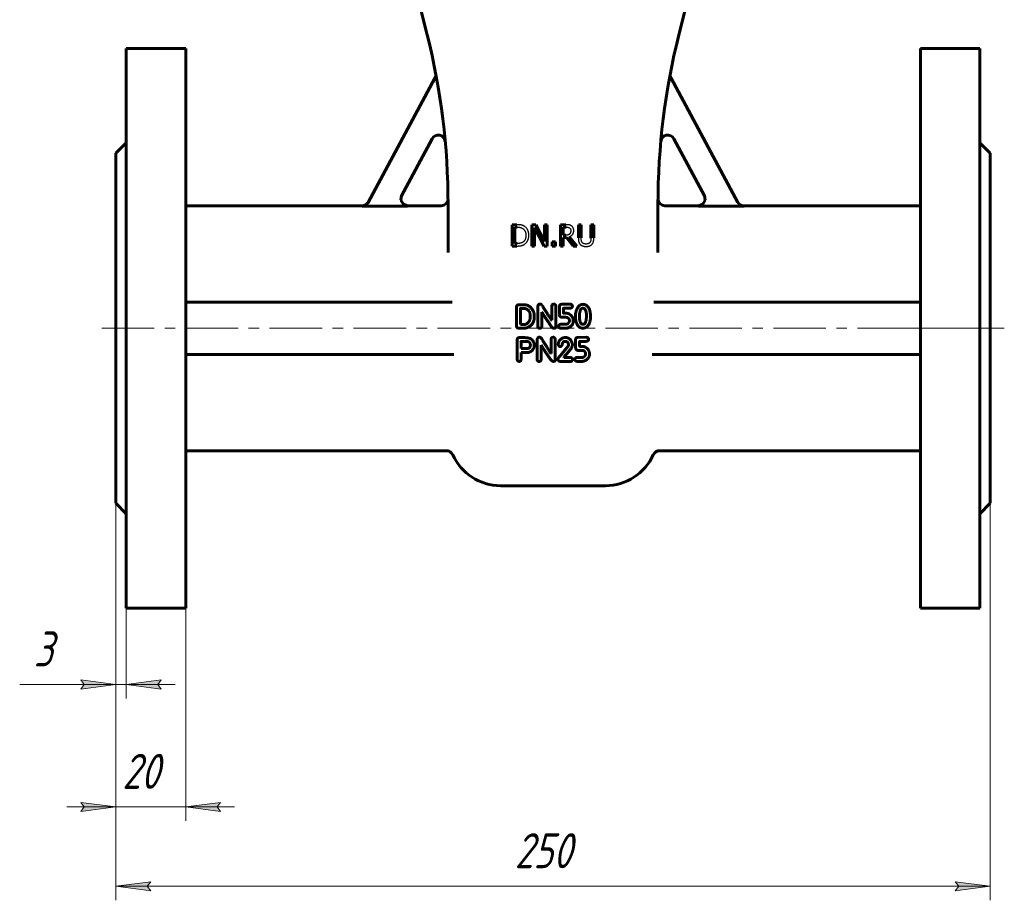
# Model space of a CAD drawing. Header units: millimetres. Extents: x 0 to 594, y 0 to 420.
# Tile 2 of 7: x 109 to 250, y 82 to 207. Entities that reach past the tile are written whole.
import ezdxf

# ---------------------------------------------------------------- set-up
doc = ezdxf.new("R2010")
doc.units = ezdxf.units.MM
for name, pattern in [('K5LT-1', [0]), ('K5LT_AXLED', [12, 7.5, -1.5, 1.5, -1.5]), ('K5LT_BASIC', [0]), ('K5LT_THIN', [0])]:
    doc.linetypes.add(name, pattern=pattern)
doc.layers.add('Системный слой', color=7, linetype='Continuous')
doc.layers.add('Системный слой (1)', color=7, linetype='Continuous', true_color=0x6c6c6c)
doc.styles.add('KDIMTEXTSTYLE', font='txt', dxfattribs={"width": 0.96, "oblique": 15, "height": 5})
doc.styles.add('KTEXTSTYLE', font='txt', dxfattribs={"width": 0.96, "height": 5})
doc.dimstyles.new('KDIMSTYLE (0.50)', dxfattribs={"dimtxt": 5, "dimasz": 1, "dimexe": 2, "dimexo": 0, "dimgap": 1, "dimtad": 1, "dimlfac": 2, "dimtxsty": 'KDIMTEXTSTYLE', "dimsah": 1, "dimcen": 0, "dimdle": 1, "dimadec": 0, "dimazin": 0, "dimtfac": 0.667, "dimtmove": 0, "dimatfit": 3, "dimfxl": 1, "dimtvp": 1, "dimtolj": 1, "dimtzin": 0, "dimarcsym": 0})

# ---------------------------------------------------------------- blocks, each defined once
blk = doc.blocks.new('U1')
at = {"layer": 'Системный слой (1)', "color": 143, "linetype": 'K5LT_BASIC', "lineweight": 60, "true_color": 0x33acca}
for p, q in [((211.59, 181.2), (211.49, 181.36)), ((211.72, 181.08), (211.59, 181.2)), ((211.78, 181.02), (211.72, 181.08)), ((211.82, 181), (211.78, 181.02)), ((211.84, 180.99), (211.82, 181)), ((211.85, 180.98), (211.84, 180.99)), ((212.01, 180.9), (211.85, 180.98)), ((212.37, 180.83), (212.01, 180.9))]:
    blk.add_line(p, q, dxfattribs=at)
blk = doc.blocks.new('U2')
at = {"layer": 'Системный слой (1)', "color": 143, "linetype": 'K5LT_BASIC', "lineweight": 60, "true_color": 0x33acca}
for p, q in [((157.82, 180.83), (132.59, 180.83)), ((169.09, 180.83), (164.33, 180.83))]:
    blk.add_line(p, q, dxfattribs=at)
blk = doc.blocks.new('U4')
at = {"layer": 'Системный слой (1)', "color": 143, "linetype": 'K5LT_BASIC', "lineweight": 60, "true_color": 0x33acca}
for p, q in [((206.83, 181.64), (206.49, 181.06)), ((206.73, 182.31), (206.83, 181.64)), ((206.49, 181.06), (205.85, 180.83))]:
    blk.add_line(p, q, dxfattribs=at)
blk = doc.blocks.new('U7')
at = {"layer": 'Системный слой (1)', "color": 143, "linetype": 'K5LT_BASIC', "lineweight": 60, "true_color": 0x33acca}
for p, q in [((163.45, 182.31), (163.35, 181.64)), ((163.35, 181.64), (163.7, 181.06)), ((163.7, 181.06), (164.33, 180.83))]:
    blk.add_line(p, q, dxfattribs=at)
blk = doc.blocks.new('U10')
at = {"layer": 'Системный слой (1)', "color": 143, "linetype": 'K5LT_BASIC', "lineweight": 60, "true_color": 0x33acca}
for p, q in [((205.85, 180.83), (201.09, 180.83)), ((237.59, 180.83), (212.37, 180.83))]:
    blk.add_line(p, q, dxfattribs=at)
blk = doc.blocks.new('D0')
at = {"layer": 'Системный слой (1)'}
for points in [[(127.09, 83.58), (127.59, 84.24), (122.59, 83.58), (127.59, 82.92)], [(242.59, 82.92), (247.59, 83.58), (242.59, 84.24), (243.09, 83.58)]]:
    blk.add_hatch(color=7, dxfattribs=at).paths.add_polyline_path(points)
at = {"layer": 'Системный слой (1)', "color": 7, "linetype": 'K5LT_THIN', "lineweight": 18, "true_color": 0xffffff}
for p, q in [((122.59, 139.33), (122.59, 81.58)), ((247.59, 139.33), (247.59, 81.58)), ((122.59, 83.58), (127.59, 84.24)), ((127.59, 82.92), (122.59, 83.58)), ((122.59, 83.58), (247.59, 83.58)), ((127.59, 84.24), (127.09, 83.58)), ((127.09, 83.58), (127.59, 82.92)), ((243.09, 83.58), (242.59, 84.24)), ((242.59, 84.24), (247.59, 83.58)), ((247.59, 83.58), (242.59, 82.92)), ((242.59, 82.92), (243.09, 83.58))]:
    blk.add_line(p, q, dxfattribs=at)
blk.add_wipeout([(179.62, 84.58), (179.62, 91.96), (190.13, 91.96), (190.13, 84.58)]).dxf.layer = 'Системный слой (1)'
at = {"layer": 'Системный слой (1)', "color": 7, "insert": (179.62, 91.17), "char_height": 5, "attachment_point": 1, "style": 'KTEXTSTYLE'}
blk.add_mtext('\\fArial|b0|c204|p34;\\H5.0;\\W1.000;\\Q15;\\fGOST Type AU|b0|i0|c204|p34;\\Q15;\\W0.960;250', dxfattribs=at)
blk = doc.blocks.new('KDIMARROW_01')
at = {"layer": 'Системный слой'}
blk.add_hatch(color=0, dxfattribs=at).paths.add_polyline_path([(0, 0), (-5, 0.66), (-4.5, 0), (-5, -0.66)])
at = {"layer": 'Системный слой', "color": 0, "linetype": 'K5LT_THIN', "lineweight": 18}
for p, q in [((-4.5, 0), (-5, 0.66)), ((-5, 0.66), (0, 0)), ((0, 0), (-5, -0.66)), ((-5, -0.66), (-4.5, 0))]:
    blk.add_line(p, q, dxfattribs=at)
at = {"layer": 'Системный слой (1)', "color": 0, "linetype": 'K5LT_THIN', "lineweight": 18}
blk.add_line((185.09, 163.33), (184.59, 163.33), dxfattribs=at)
blk = doc.blocks.new('D1')
at = {"layer": 'Системный слой (1)'}
for points in [[(122.59, 94.92), (117.59, 95.58), (118.09, 94.92), (117.59, 94.26)], [(137.09, 94.92), (137.59, 95.58), (132.59, 94.92), (137.59, 94.26)]]:
    blk.add_hatch(color=7, dxfattribs=at).paths.add_polyline_path(points)
at = {"layer": 'Системный слой (1)', "color": 7, "linetype": 'K5LT_THIN', "lineweight": 18, "true_color": 0xffffff}
for p, q in [((122.59, 138.33), (122.59, 92.92)), ((132.59, 123.33), (132.59, 92.92)), ((122.59, 94.92), (115.59, 94.92)), ((122.59, 94.92), (117.59, 95.58)), ((117.59, 95.58), (118.09, 94.92)), ((118.09, 94.92), (117.59, 94.26)), ((117.59, 94.26), (122.59, 94.92)), ((132.59, 94.92), (122.59, 94.92)), ((137.59, 95.58), (132.59, 94.92)), ((132.59, 94.92), (137.59, 94.26)), ((132.59, 94.92), (139.59, 94.92)), ((137.09, 94.92), (137.59, 95.58)), ((137.59, 94.26), (137.09, 94.92))]:
    blk.add_line(p, q, dxfattribs=at)
blk.add_wipeout([(123.51, 95.92), (123.51, 103.3), (131.35, 103.3), (131.35, 95.92)]).dxf.layer = 'Системный слой (1)'
at = {"layer": 'Системный слой (1)', "color": 7, "insert": (123.51, 102.51), "char_height": 5, "attachment_point": 1, "style": 'KTEXTSTYLE'}
blk.add_mtext('\\fArial|b0|c204|p34;\\H5.0;\\W1.000;\\Q15;\\fGOST Type AU|b0|i0|c204|p34;\\Q15;\\W0.960;20', dxfattribs=at)
blk = doc.blocks.new('KDIMARROW_02')
at = {"layer": 'Системный слой'}
blk.add_hatch(color=0, dxfattribs=at).paths.add_polyline_path([(4.5, 0), (5, 0.66), (0, 0), (5, -0.66)])
at = {"layer": 'Системный слой', "color": 0, "linetype": 'K5LT_THIN', "lineweight": 18}
for p, q in [((5, 0.66), (0, 0)), ((0, 0), (5, -0.66)), ((0, 0), (7, 0)), ((4.5, 0), (5, 0.66)), ((5, -0.66), (4.5, 0))]:
    blk.add_line(p, q, dxfattribs=at)
at = {"layer": 'Системный слой (1)', "color": 0, "linetype": 'K5LT_THIN', "lineweight": 18}
blk.add_line((185.09, 163.33), (184.59, 163.33), dxfattribs=at)
blk = doc.blocks.new('D2')
at = {"layer": 'Системный слой (1)'}
for points in [[(122.59, 112.42), (117.59, 113.08), (118.09, 112.42), (117.59, 111.76)], [(128.59, 112.42), (129.09, 113.08), (124.09, 112.42), (129.09, 111.76)]]:
    blk.add_hatch(color=7, dxfattribs=at).paths.add_polyline_path(points)
at = {"layer": 'Системный слой (1)', "color": 7, "linetype": 'K5LT_THIN', "lineweight": 18, "true_color": 0xffffff}
for p, q in [((122.59, 138.33), (122.59, 110.42)), ((124.09, 123.33), (124.09, 110.42)), ((122.59, 112.42), (117.59, 113.08)), ((117.59, 113.08), (118.09, 112.42)), ((129.09, 113.08), (124.09, 112.42)), ((128.59, 112.42), (129.09, 113.08)), ((117.6, 112.42), (108.87, 112.42)), ((122.59, 112.42), (115.59, 112.42)), ((118.09, 112.42), (117.59, 111.76)), ((117.59, 111.76), (122.59, 112.42)), ((122.59, 112.42), (117.6, 112.42)), ((122.59, 112.42), (124.09, 112.42)), ((124.09, 112.42), (129.09, 111.76)), ((124.09, 112.42), (131.09, 112.42)), ((129.09, 111.76), (128.59, 112.42))]:
    blk.add_line(p, q, dxfattribs=at)
blk.add_wipeout([(110.87, 113.42), (110.87, 120.8), (115.41, 120.8), (115.41, 113.42)]).dxf.layer = 'Системный слой (1)'
at = {"layer": 'Системный слой (1)', "color": 7, "insert": (110.87, 120), "char_height": 5, "attachment_point": 1, "style": 'KTEXTSTYLE'}
blk.add_mtext('\\fArial|b0|c204|p34;\\H5.0;\\W1.000;\\Q15;\\fGOST Type AU|b0|i0|c204|p34;\\Q15;\\W0.960;3', dxfattribs=at)

msp = doc.modelspace()

# ---------------------------------------------------------------- linework, layer by layer
at = {"layer": 'Системный слой (1)', "color": 143, "linetype": 'K5LT_BASIC', "lineweight": 60, "true_color": 0x33acca}
for p, q in [((167.1068, 205.2779), (166.0301, 209.5849)), ((203.0783, 205.2779), (204.1551, 209.5849)), ((124.0926, 203.3349), (124.0926, 123.3349)), ((124.0926, 203.3349), (132.5926, 203.3349)), ((132.5926, 203.3349), (132.5926, 123.3349)), ((246.0926, 203.3349), (237.5926, 203.3349)), ((237.5926, 203.3349), (237.5926, 123.3349)), ((246.0926, 203.3349), (246.0926, 123.3349)), ((158.6771, 181.3196), (168.2212, 199.0964)), ((211.5081, 181.3196), (201.964, 199.0964)), ((167.8084, 190.4228), (163.4289, 182.2657)), ((202.3768, 190.4228), (206.7562, 182.2657)), ((122.5926, 188.3349), (124.0926, 189.8349)), ((247.5926, 188.3349), (246.0926, 189.8349)), ((122.5926, 188.3349), (122.5926, 138.3349)), ((247.5926, 188.3349), (247.5926, 138.3349)), ((157.7933, 180.7902), (164.3073, 180.7902)), ((170.0926, 174.1631), (170.0926, 181.0243)), ((200.0926, 174.1631), (200.0926, 181.0243)), ((212.3918, 180.7902), (205.8779, 180.7902)), ((179.2309, 178.1356), (179.2309, 175.0856)), ((179.9255, 178.1356), (179.2309, 178.1356)), ((179.6363, 177.7846), (179.9452, 177.7846)), ((179.6363, 175.4366), (179.6363, 177.7846)), ((182.0758, 178.1356), (182.0758, 175.0856)), ((182.6517, 178.1356), (182.0758, 178.1356)), ((182.454, 177.7154), (183.8035, 175.0856)), ((182.454, 175.0856), (182.454, 177.7154)), ((183.8801, 175.7208), (182.6517, 178.1356)), ((183.8801, 178.1356), (183.8801, 175.7208)), ((184.2582, 178.1356), (183.8801, 178.1356)), ((184.2582, 175.0856), (184.2582, 178.1356)), ((186.9326, 178.1356), (186.1466, 178.1356)), ((186.1466, 178.1356), (186.1466, 175.0856)), ((186.5519, 177.7846), (186.9548, 177.7846)), ((186.5519, 176.6378), (186.5519, 177.7846)), ((188.7121, 178.1356), (188.7121, 176.2324)), ((189.1175, 178.1356), (188.7121, 178.1356)), ((189.1175, 176.2324), (189.1175, 178.1356)), ((190.514, 178.1356), (190.514, 176.2225)), ((190.9193, 178.1356), (190.514, 178.1356)), ((190.9193, 176.2324), (190.9193, 178.1356)), ((186.9078, 176.6378), (186.5519, 176.6378)), ((186.5519, 176.2992), (187.0166, 176.2992)), ((186.5519, 175.0856), (186.5519, 176.2992)), ((187.0166, 176.2992), (187.9805, 175.0856)), ((188.507, 175.0856), (187.4219, 176.4129)), ((179.2309, 175.0856), (179.9329, 175.0856)), ((179.9452, 175.4366), (179.6363, 175.4366)), ((182.0758, 175.0856), (182.454, 175.0856)), ((183.8035, 175.0856), (184.2582, 175.0856)), ((184.9552, 175.6689), (184.9552, 175.0856)), ((185.4446, 175.6689), (184.9552, 175.6689)), ((184.9552, 175.0856), (185.4446, 175.0856)), ((185.4446, 175.0856), (185.4446, 175.6689)), ((186.1466, 175.0856), (186.5519, 175.0856)), ((187.9805, 175.0856), (188.507, 175.0856)), ((170.6779, 167.0849), (132.5926, 167.0849)), ((179.8727, 166.375), (179.8727, 163.6145)), ((180.2169, 166.6929), (180.1332, 166.6881)), ((181.0128, 166.6929), (180.2169, 166.6929)), ((180.4296, 166.136), (180.4224, 163.8798)), ((180.9745, 166.1623), (180.4559, 166.1623)), ((182.9191, 166.4635), (182.9191, 163.5739)), ((184.91, 166.4491), (184.91, 164.4845)), ((185.4812, 163.495), (185.4812, 166.4635)), ((186.0037, 166.4252), (186.0037, 165.3521)), ((187.5334, 166.7742), (186.3264, 166.7598)), ((186.5678, 165.5816), (186.5678, 166.1719)), ((186.5941, 166.1982), (187.5071, 166.1982)), ((237.5926, 167.0849), (199.5072, 167.0849)), ((181.8373, 164.9673), (181.8373, 165.1274)), ((183.476, 165.6389), (183.5023, 165.6389)), ((183.476, 163.5739), (183.476, 165.6389)), ((187.0243, 165.474), (186.661, 165.474)), ((188.8751, 165.2565), (188.8632, 164.9864)), ((190.4501, 165.051), (190.4501, 165.0629)), ((180.1763, 163.3349), (180.9076, 163.3349)), ((180.4224, 163.8798), (180.4487, 163.8655)), ((180.4487, 163.8655), (180.9745, 163.8655)), ((184.91, 164.4845), (184.8837, 164.4845)), ((185.1777, 163.3397), (185.2685, 163.3397)), ((186.943, 163.9037), (186.1925, 163.9037)), ((186.2332, 163.3349), (186.9693, 163.3349)), ((187.4258, 164.4941), (187.4258, 164.3076)), ((187.9898, 164.3602), (187.9898, 164.4821)), ((189.3268, 163.9013), (189.4439, 163.9013)), ((180.9668, 161.9921), (180.2497, 161.9921)), ((189.8485, 162.0375), (188.6415, 162.0231)), ((179.9462, 161.6813), (179.9582, 159.0929)), ((180.5294, 160.4457), (180.5557, 160.4194)), ((181.4973, 161.4424), (180.5413, 161.4424)), ((182.8265, 161.7268), (182.8265, 158.8372)), ((183.3834, 160.9022), (183.4097, 160.9022)), ((183.3834, 158.8372), (183.3834, 160.9022)), ((184.8174, 161.7124), (184.8174, 159.7478)), ((185.3886, 158.7583), (185.3886, 161.7268)), ((187.2185, 160.7182), (186.3461, 159.6737)), ((186.848, 161.4591), (186.9412, 161.4591)), ((187.2997, 160.9572), (187.2997, 160.9285)), ((187.8662, 160.9954), (187.8399, 161.2081)), ((188.3188, 161.6885), (188.3188, 160.6154)), ((188.8829, 160.8448), (188.8829, 161.4352)), ((188.9092, 161.4615), (189.8222, 161.4615)), ((189.3394, 160.7373), (188.9761, 160.7373)), ((170.9115, 159.5849), (132.5926, 159.5849)), ((180.5294, 159.8745), (181.6431, 159.8745)), ((180.5294, 158.9209), (180.5294, 159.8745)), ((180.5557, 160.4194), (181.2846, 160.4194)), ((184.8174, 159.7478), (184.7911, 159.7478)), ((186.652, 159.1838), (187.2854, 159.9653)), ((186.652, 159.1527), (186.652, 159.1838)), ((187.5507, 159.1527), (186.652, 159.1527)), ((189.2581, 159.167), (188.5076, 159.167)), ((189.7409, 159.7574), (189.7409, 159.5709)), ((190.3049, 159.6235), (190.3049, 159.7454)), ((237.5926, 159.5849), (199.2737, 159.5849)), ((185.0851, 158.603), (185.1759, 158.603)), ((185.7916, 158.9209), (185.7916, 158.8946)), ((186.174, 158.5839), (187.5507, 158.5839)), ((187.8925, 158.8276), (187.8925, 158.8683)), ((188.5483, 158.5982), (189.2844, 158.5982)), ((169.8466, 145.8349), (132.5926, 145.8349)), ((237.5926, 145.8349), (200.3386, 145.8349)), ((177.5926, 140.8349), (192.5926, 140.8349)), ((122.5926, 138.3349), (124.0926, 136.8349)), ((247.5926, 138.3349), (246.0926, 136.8349)), ((124.0926, 123.3349), (132.5926, 123.3349)), ((246.0926, 123.3349), (237.5926, 123.3349))]:
    msp.add_line(p, q, dxfattribs=at)
at = {"layer": 'Системный слой (1)', "color": 30, "linetype": 'K5LT_AXLED', "lineweight": 18, "true_color": 0xff8000}
for p, q in [((120.5926, 163.3349), (248.0926, 163.3349)), ((235.5926, 163.3349), (249.5926, 163.3349))]:
    msp.add_line(p, q, dxfattribs=at)
at = {"layer": 'Системный слой (1)', "color": 143, "linetype": 'K5LT_BASIC', "lineweight": 60, "true_color": 0x33acca}
for centre, radius, start, end in [((70.0926, 181.0243), 100, 0, 14.036243), ((300.0926, 181.0243), 100, 165.963757, 180), ((167.3401, 199.5694), 1, 331.769278, 10.796648), ((202.8451, 199.5694), 1, 169.203352, 208.230722), ((168.6894, 189.9497), 1, 5.172556, 151.769278), ((201.4957, 189.9497), 1, 28.230722, 174.827444), ((169.0926, 181.8349), 1, 270, 355.776775), ((300.0926, 181.0243), 100, 179.577772, 179.577932), ((201.0926, 181.8349), 1, 184.223225, 270), ((169.8466, 144.8349), 1, 24.315739, 90), ((177.5926, 148.3349), 7.5, 204.315739, 270), ((192.5926, 148.3349), 7.5, 270, 335.684261), ((200.3386, 144.8349), 1, 90, 155.684261)]:
    msp.add_arc(centre, radius, start, end, dxfattribs=at)
at = {"layer": 'Системный слой (1)', "color": 7, "linetype": 'K5LT-1'}
for points, knots in [([(164.3073, 180.7902), (164.2699, 180.7902), (164.1953, 180.7945), (164.0853, 180.8134), (163.9958, 180.8393), (163.9262, 180.8658), (163.8885, 180.8826), (163.8333, 180.9095), (163.761, 180.9507), (163.6939, 181.0007), (163.6568, 181.0323), (163.6448, 181.0428), (163.6246, 181.0611), (163.6001, 181.085), (163.5533, 181.1342), (163.494, 181.2071), (163.4395, 181.2939), (163.4029, 181.3664), (163.3856, 181.4067), (163.3756, 181.4327), (163.3705, 181.4464), (163.3626, 181.469), (163.3525, 181.5007), (163.335, 181.5648), (163.3177, 181.6562), (163.3117, 181.7401), (163.3113, 181.8038), (163.3125, 181.8475), (163.3193, 181.9285), (163.3371, 182.0301), (163.3676, 182.1302), (163.3998, 182.2082), (163.4188, 182.2467), (163.4289, 182.2657)], [0, 0, 0, 0, 0.022453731, 0.044907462, 0.067361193, 0.078568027, 0.089774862, 0.092113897, 0.115620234, 0.139961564, 0.142432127, 0.144942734, 0.149559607, 0.158793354, 0.165431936, 0.190319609, 0.215207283, 0.227169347, 0.239131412, 0.24156487, 0.243969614, 0.247964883, 0.255955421, 0.264021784, 0.288069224, 0.312116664, 0.314445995, 0.326395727, 0.338345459, 0.363297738, 0.388250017, 0.4011544, 0.414058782, 0.414058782, 0.414058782, 0.414058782]), ([(205.8779, 180.7902), (205.9153, 180.7902), (205.9898, 180.7945), (206.0999, 180.8134), (206.1894, 180.8393), (206.259, 180.8658), (206.2967, 180.8826), (206.3519, 180.9095), (206.4243, 180.9507), (206.4914, 181.0007), (206.5284, 181.0323), (206.5405, 181.0428), (206.5607, 181.0612), (206.5852, 181.085), (206.632, 181.1342), (206.6913, 181.2071), (206.7458, 181.294), (206.7823, 181.3664), (206.7996, 181.4067), (206.8096, 181.4327), (206.8147, 181.4464), (206.8227, 181.4689), (206.8327, 181.5006), (206.8503, 181.5647), (206.8676, 181.6561), (206.8735, 181.7399), (206.8739, 181.8036), (206.8728, 181.8474), (206.8659, 181.9285), (206.8481, 182.0301), (206.8176, 182.1302), (206.7854, 182.2082), (206.7664, 182.2467), (206.7562, 182.2657)], [0, 0, 0, 0, 0.022454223, 0.044908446, 0.06736267, 0.078569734, 0.089776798, 0.092115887, 0.11562363, 0.139966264, 0.142436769, 0.14494725, 0.149565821, 0.158802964, 0.165433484, 0.190323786, 0.215214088, 0.227170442, 0.239126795, 0.24155948, 0.243963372, 0.247961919, 0.255959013, 0.264003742, 0.288042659, 0.312081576, 0.314413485, 0.326378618, 0.338343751, 0.36329775, 0.388251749, 0.401155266, 0.414058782, 0.414058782, 0.414058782, 0.414058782]), ([(158.6771, 181.3196), (158.6593, 181.2866), (158.6201, 181.2226), (158.5712, 181.1598), (158.5154, 181.0967), (158.4788, 181.0606), (158.4276, 181.0167), (158.3913, 180.9878), (158.3534, 180.9613), (158.3258, 180.9436), (158.3026, 180.9293), (158.2735, 180.9128), (158.2338, 180.8922), (158.1899, 180.8718), (158.1368, 180.8507), (158.0825, 180.8326), (158.0273, 180.8177), (157.9715, 180.8059), (157.8937, 180.794), (157.8341, 180.7902), (157.7933, 180.7902)], [0, 0, 0, 0, 0.022516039, 0.045032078, 0.047917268, 0.073318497, 0.075874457, 0.088520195, 0.101165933, 0.103644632, 0.108287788, 0.117574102, 0.123788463, 0.135239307, 0.146690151, 0.158140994, 0.169591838, 0.181042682, 0.192493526, 0.216942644, 0.216942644, 0.216942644, 0.216942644]), ([(211.5081, 181.3196), (211.5259, 181.2866), (211.5651, 181.2226), (211.614, 181.1598), (211.6698, 181.0966), (211.7064, 181.0605), (211.7576, 181.0166), (211.7939, 180.9877), (211.8318, 180.9613), (211.8594, 180.9436), (211.8826, 180.9293), (211.9117, 180.9127), (211.9513, 180.8921), (211.9952, 180.8718), (212.0484, 180.8507), (212.1026, 180.8327), (212.1578, 180.8177), (212.2136, 180.8059), (212.2873, 180.7946), (212.3469, 180.7905), (212.3877, 180.7902), (212.3918, 180.7902)], [0, 0, 0, 0, 0.022517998, 0.045035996, 0.047924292, 0.073330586, 0.075886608, 0.088529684, 0.101172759, 0.103650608, 0.108296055, 0.117586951, 0.123783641, 0.135232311, 0.146680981, 0.158129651, 0.169578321, 0.181026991, 0.192475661, 0.214432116, 0.216942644, 0.216942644, 0.216942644, 0.216942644]), ([(181.0179, 177.8934), (181.009, 177.8993), (180.9908, 177.9108), (180.9535, 177.933), (180.9048, 177.9592), (180.8532, 177.9836), (180.8102, 178.0019), (180.777, 178.015), (180.7431, 178.0276), (180.7084, 178.0395), (180.6728, 178.0508), (180.6392, 178.0608), (180.6077, 178.0694), (180.5787, 178.0769), (180.5487, 178.0838), (180.5198, 178.0898), (180.4923, 178.095), (180.4581, 178.1009), (180.3984, 178.11), (180.308, 178.1204), (180.2106, 178.1277), (180.1277, 178.1318), (180.0628, 178.134), (179.9952, 178.1353), (179.9489, 178.1356), (179.9255, 178.1356)], [-0.711735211, -0.711735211, -0.711735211, -0.711735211, -0.684262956, -0.6567907, -0.60184619, -0.54690168, -0.519429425, -0.49195717, -0.464484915, -0.43701266, -0.409540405, -0.38206815, -0.361271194, -0.340474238, -0.319677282, -0.298880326, -0.282961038, -0.267041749, -0.235203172, -0.176402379, -0.117601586, -0.08820119, -0.058800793, -0.029400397, 0, 0, 0, 0]), ([(179.9452, 177.7846), (179.9612, 177.7846), (179.9929, 177.7844), (180.0395, 177.7834), (180.0849, 177.7817), (180.1271, 177.7794), (180.1663, 177.7766), (180.2028, 177.7734), (180.2381, 177.7696), (180.2712, 177.7655), (180.302, 177.761), (180.3306, 177.7563), (180.3584, 177.7512), (180.3805, 177.7466), (180.3973, 177.7429), (180.4129, 177.7392), (180.4322, 177.7344), (180.455, 177.7283), (180.4777, 177.7217), (180.5004, 177.7146), (180.5303, 177.7047), (180.5614, 177.6933), (180.6229, 177.6687), (180.6844, 177.6396), (180.7358, 177.6107), (180.751, 177.6017)], [-0.122136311, -0.122136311, -0.122136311, -0.122136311, -0.116722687, -0.111309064, -0.10589544, -0.100481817, -0.09567233, -0.090862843, -0.086053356, -0.081243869, -0.076951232, -0.072658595, -0.068365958, -0.06407332, -0.062146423, -0.060219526, -0.056365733, -0.052511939, -0.048658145, -0.044804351, -0.040950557, -0.033242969, -0.028590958, -0.008523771, 0, 0, 0, 0]), ([(180.751, 177.6017), (180.7676, 177.5915), (180.8001, 177.5702), (180.834, 177.5448), (180.8805, 177.5071), (180.9368, 177.4545), (181.0069, 177.3701), (181.0676, 177.2752), (181.1173, 177.1719), (181.146, 177.09), (181.1708, 177.0033), (181.1919, 176.9082), (181.2049, 176.8021), (181.21, 176.7282), (181.2119, 176.6905), (181.2129, 176.652), (181.2132, 176.6261), (181.2132, 176.6131)], [-0.228722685, -0.228722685, -0.228722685, -0.228722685, -0.216268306, -0.203813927, -0.201223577, -0.17717576, -0.153135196, -0.129094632, -0.10422721, -0.081198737, -0.076679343, -0.051147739, -0.025616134, -0.0192121, -0.012808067, -0.006404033, 0, 0, 0, 0]), ([(181.6358, 176.6081), (181.6358, 176.6291), (181.6353, 176.6708), (181.6328, 176.7325), (181.6287, 176.7932), (181.6213, 176.8694), (181.6085, 176.9596), (181.588, 177.06), (181.5627, 177.1543), (181.5344, 177.2381), (181.5037, 177.314), (181.4712, 177.3824), (181.4357, 177.4481), (181.4073, 177.4946), (181.3613, 177.5647), (181.2925, 177.6559), (181.1792, 177.7724), (181.0837, 177.8486), (181.028, 177.8867), (181.0179, 177.8934)], [-0.236572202, -0.236572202, -0.236572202, -0.236572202, -0.228129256, -0.219686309, -0.211243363, -0.202800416, -0.187098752, -0.171397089, -0.156612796, -0.141828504, -0.129465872, -0.11710324, -0.104753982, -0.092404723, -0.0897364, -0.062369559, -0.034019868, -0.006064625, 0, 0, 0, 0]), ([(187.7087, 177.9749), (187.692, 177.9857), (187.6583, 178.0061), (187.62, 178.0261), (187.5821, 178.0442), (187.5529, 178.0567), (187.5185, 178.0696), (187.4928, 178.0783), (187.4673, 178.086), (187.4334, 178.0951), (187.4068, 178.1009), (187.3868, 178.1045), (187.3807, 178.1056), (187.3714, 178.1072), (187.3527, 178.1101), (187.3238, 178.1142), (187.2738, 178.1203), (187.2123, 178.126), (187.1535, 178.1298), (187.1082, 178.132), (187.0737, 178.1334), (187.0388, 178.1344), (187.0034, 178.1351), (186.9739, 178.1354), (186.9503, 178.1356), (186.9385, 178.1356), (186.9326, 178.1356)], [-0.161155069, -0.161155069, -0.161155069, -0.161155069, -0.149334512, -0.137513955, -0.135051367, -0.124004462, -0.11848101, -0.112957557, -0.107668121, -0.102378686, -0.091799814, -0.091266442, -0.090199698, -0.088066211, -0.085594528, -0.078855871, -0.070505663, -0.055416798, -0.0418661, -0.035090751, -0.028315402, -0.021236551, -0.014157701, -0.00707885, -0.003539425, 0, 0, 0, 0]), ([(186.9548, 177.7846), (186.9651, 177.7846), (186.9856, 177.7845), (187.0156, 177.7839), (187.0449, 177.7828), (187.0721, 177.7815), (187.0972, 177.7798), (187.1207, 177.7778), (187.1434, 177.7756), (187.1646, 177.7731), (187.1843, 177.7704), (187.2088, 177.7667), (187.2368, 177.7616), (187.2678, 177.7546), (187.2965, 177.7467), (187.3244, 177.7376), (187.3455, 177.7295), (187.378, 177.7158), (187.4077, 177.7007), (187.4327, 177.6851), (187.4392, 177.6808)], [-0.105350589, -0.105350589, -0.105350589, -0.105350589, -0.100431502, -0.095512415, -0.090593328, -0.085674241, -0.081313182, -0.076952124, -0.072591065, -0.068230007, -0.064347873, -0.060465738, -0.052701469, -0.045754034, -0.0388066, -0.031859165, -0.02491173, -0.022395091, -0.005983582, 0, 0, 0, 0]), ([(187.4392, 177.6808), (187.4473, 177.6754), (187.4628, 177.6642), (187.4789, 177.651), (187.5003, 177.632), (187.5254, 177.6064), (187.5558, 177.5664), (187.5766, 177.5302), (187.5908, 177.4991), (187.6032, 177.4672), (187.6116, 177.4396), (187.6208, 177.4005), (187.6282, 177.358), (187.6317, 177.3098), (187.632, 177.2817), (187.632, 177.2755)], [-0.081685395, -0.081685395, -0.081685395, -0.081685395, -0.076696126, -0.0717068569, -0.0706954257, -0.0613419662, -0.0522677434, -0.0430034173, -0.0383712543, -0.0337390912, -0.0245907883, -0.0231782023, -0.0130157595, -0.0028533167, 0, 0, 0, 0]), ([(188.0547, 177.3076), (188.0547, 177.3178), (188.0544, 177.3382), (188.0533, 177.3683), (188.0513, 177.3978), (188.0478, 177.4348), (188.0418, 177.4783), (188.0323, 177.5265), (188.0206, 177.5715), (188.0069, 177.6129), (187.9914, 177.6518), (187.977, 177.6819), (187.9646, 177.7049), (187.9518, 177.7269), (187.9349, 177.7537), (187.9132, 177.7847), (187.8958, 177.8071), (187.8676, 177.841), (187.8242, 177.8871), (187.7645, 177.937), (187.7233, 177.9654), (187.7087, 177.9749)], [-0.193489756, -0.193489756, -0.193489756, -0.193489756, -0.187228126, -0.180966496, -0.174704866, -0.168443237, -0.156866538, -0.14528984, -0.134451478, -0.123613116, -0.113319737, -0.103026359, -0.098061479, -0.0930966, -0.083166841, -0.073237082, -0.063307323, -0.060732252, -0.038297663, -0.013257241, 0, 0, 0, 0]), ([(181.2132, 176.6131), (181.2132, 176.596), (181.2128, 176.5621), (181.2111, 176.5122), (181.2083, 176.4633), (181.2045, 176.4173), (181.1998, 176.3739), (181.1925, 176.3192), (181.1814, 176.2556), (181.165, 176.1848), (181.1467, 176.1223), (181.1266, 176.0659), (181.1053, 176.015), (181.0817, 175.9667), (181.0474, 175.9053), (180.9973, 175.8314), (180.9263, 175.7503), (180.8547, 175.6867), (180.8066, 175.6517), (180.7881, 175.6392)], [-0.276021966, -0.276021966, -0.276021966, -0.276021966, -0.265988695, -0.255955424, -0.245922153, -0.235888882, -0.226754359, -0.217619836, -0.19935079, -0.182548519, -0.165746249, -0.151188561, -0.136630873, -0.122295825, -0.107960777, -0.079290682, -0.048447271, -0.018055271, 0, 0, 0, 0]), ([(181.013, 175.3303), (181.0562, 175.3588), (181.1017, 175.3932), (181.1843, 175.4651), (181.2294, 175.5102), (181.2728, 175.5601), (181.2903, 175.5808), (181.321, 175.619), (181.3627, 175.6761), (181.4016, 175.7366), (181.4313, 175.7877), (181.4598, 175.8399), (181.4932, 175.9078), (181.5281, 175.9912), (181.5578, 176.0757), (181.5759, 176.1385), (181.5996, 176.2327), (181.6241, 176.3638), (181.6349, 176.5096), (181.6358, 176.5936), (181.6358, 176.6081)], [-0.278962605, -0.278962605, -0.278962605, -0.278962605, -0.247175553, -0.243853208, -0.211601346, -0.208232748, -0.203909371, -0.195262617, -0.178870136, -0.162027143, -0.153605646, -0.145184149, -0.128341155, -0.111498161, -0.095175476, -0.078852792, -0.075672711, -0.042270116, -0.007265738, 0, 0, 0, 0]), ([(187.459, 176.796), (187.452, 176.789), (187.4377, 176.7755), (187.421, 176.7617), (187.3965, 176.7429), (187.3627, 176.7206), (187.3192, 176.6992), (187.2821, 176.685), (187.2582, 176.6775), (187.2386, 176.6723), (187.2238, 176.6688), (187.2088, 176.6656), (187.1893, 176.6617), (187.1648, 176.6573), (187.1289, 176.6517), (187.0474, 176.6416), (186.9703, 176.6378), (186.9078, 176.6378)], [-0.0846184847, -0.0846184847, -0.0846184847, -0.0846184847, -0.0800034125, -0.0753883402, -0.0744226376, -0.0653627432, -0.0561571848, -0.0515544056, -0.0469516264, -0.0446938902, -0.042436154, -0.0401784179, -0.0379206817, -0.0337082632, -0.0294958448, -0.0225875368, 0, 0, 0, 0]), ([(187.4219, 176.4129), (187.4336, 176.4172), (187.4568, 176.4262), (187.4907, 176.4407), (187.5239, 176.456), (187.5653, 176.4768), (187.6137, 176.504), (187.686, 176.5509), (187.7513, 176.603), (187.8101, 176.6601), (187.8626, 176.718), (187.9081, 176.7785), (187.9449, 176.8404), (187.9758, 176.9003), (188.0078, 176.9803), (188.0273, 177.054), (188.0391, 177.1142), (188.046, 177.1582), (188.0515, 177.2125), (188.0538, 177.2552), (188.0545, 177.285), (188.0547, 177.3001), (188.0547, 177.3076)], [-0.148110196, -0.148110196, -0.148110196, -0.148110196, -0.143631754, -0.139153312, -0.134674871, -0.130196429, -0.121903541, -0.113610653, -0.097024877, -0.089138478, -0.081252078, -0.066130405, -0.059524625, -0.052918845, -0.039707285, -0.026179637, -0.024288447, -0.017188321, -0.010088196, -0.005044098, -0.002522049, 0, 0, 0, 0]), ([(187.632, 177.2755), (187.632, 177.2662), (187.6318, 177.2478), (187.6308, 177.2207), (187.6292, 177.1941), (187.6269, 177.1689), (187.6241, 177.145), (187.6198, 177.1147), (187.6132, 177.0793), (187.6033, 177.0395), (187.5922, 177.0037), (187.5797, 176.9708), (187.5616, 176.9309), (187.5351, 176.8843), (187.5043, 176.8436), (187.4781, 176.8147), (187.4655, 176.8021), (187.459, 176.796)], [-0.0937576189, -0.0937576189, -0.0937576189, -0.0937576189, -0.0896029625, -0.085448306, -0.0812936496, -0.0771389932, -0.0733225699, -0.0695061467, -0.0618733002, -0.0547800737, -0.0476868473, -0.0413301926, -0.034973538, -0.0226294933, -0.0102854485, -0.0051427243, 0, 0, 0, 0]), ([(188.7121, 176.2324), (188.7121, 176.214), (188.7125, 176.1773), (188.7139, 176.1234), (188.7163, 176.0708), (188.7196, 176.0217), (188.7236, 175.9759), (188.7298, 175.9186), (188.7374, 175.8651), (188.7462, 175.8153), (188.7531, 175.7809), (188.7606, 175.7474), (188.7685, 175.716), (188.7767, 175.6866), (188.7851, 175.659), (188.7943, 175.6319), (188.8042, 175.6055), (188.8148, 175.5797), (188.8298, 175.5461), (188.8583, 175.4895), (188.9059, 175.4137), (188.9597, 175.348), (188.9943, 175.3125), (189.0038, 175.3031)], [-0.129094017, -0.129094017, -0.129094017, -0.129094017, -0.123542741, -0.117991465, -0.112440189, -0.106888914, -0.1019132, -0.096937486, -0.086986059, -0.082495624, -0.078005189, -0.073514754, -0.069024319, -0.064988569, -0.060952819, -0.056917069, -0.052881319, -0.048917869, -0.044954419, -0.037027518, -0.021378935, -0.005730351, 0, 0, 0, 0]), ([(189.2485, 175.617), (189.2406, 175.629), (189.2256, 175.6534), (189.2107, 175.6813), (189.1969, 175.7099), (189.184, 175.7393), (189.1729, 175.7697), (189.166, 175.7909), (189.1612, 175.8068), (189.1551, 175.8287), (189.1498, 175.8511), (189.146, 175.8694), (189.1432, 175.8845), (189.1392, 175.9068), (189.1355, 175.9312), (189.1322, 175.9567), (189.1291, 175.9829), (189.1256, 176.0191), (189.122, 176.0666), (189.1199, 176.1103), (189.1186, 176.1466), (189.118, 176.1745), (189.1176, 176.2032), (189.1175, 176.2226), (189.1175, 176.2324)], [-0.343745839, -0.343745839, -0.343745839, -0.343745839, -0.317150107, -0.290554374, -0.285054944, -0.258118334, -0.231181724, -0.22561445, -0.217365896, -0.200868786, -0.184371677, -0.176123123, -0.167874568, -0.157558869, -0.136927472, -0.126611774, -0.116296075, -0.095664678, -0.071748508, -0.047832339, -0.035874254, -0.023916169, -0.011958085, 0, 0, 0, 0]), ([(190.514, 176.2225), (190.514, 176.2103), (190.5138, 176.186), (190.5131, 176.1502), (190.512, 176.1153), (190.5104, 176.0815), (190.5084, 176.0489), (190.5051, 176.0068), (190.5012, 175.969), (190.4967, 175.9352), (190.4935, 175.9137), (190.49, 175.8928), (190.4864, 175.8727), (190.4823, 175.8533), (190.4779, 175.8345), (190.4731, 175.8161), (190.4678, 175.7978), (190.462, 175.7797), (190.4538, 175.756), (190.4459, 175.736), (190.4289, 175.6967), (190.41, 175.6597), (190.3893, 175.6265), (190.383, 175.617)], [-0.0871314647, -0.0871314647, -0.0871314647, -0.0871314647, -0.0831713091, -0.0792111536, -0.0752509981, -0.0712908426, -0.0673306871, -0.0633705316, -0.0554502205, -0.0523701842, -0.0492901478, -0.0462101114, -0.043130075, -0.0401940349, -0.0372579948, -0.0343219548, -0.0313859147, -0.0284498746, -0.0255138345, -0.0196417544, -0.0183802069, -0.005374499, 0, 0, 0, 0]), ([(190.6277, 175.3031), (190.6402, 175.3151), (190.6645, 175.3398), (190.6895, 175.3685), (190.7236, 175.4111), (190.7647, 175.4702), (190.8047, 175.5469), (190.8315, 175.6126), (190.849, 175.6639), (190.8637, 175.717), (190.8765, 175.7714), (190.8875, 175.8273), (190.8989, 175.8981), (190.9141, 176.0266), (190.9193, 176.146), (190.9193, 176.2324)], [-0.200678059, -0.200678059, -0.200678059, -0.200678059, -0.189054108, -0.177430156, -0.175001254, -0.152059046, -0.128629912, -0.116915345, -0.105200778, -0.093565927, -0.081931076, -0.070871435, -0.059811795, -0.04081866, 0, 0, 0, 0]), ([(179.9329, 175.0856), (179.9524, 175.0856), (179.9911, 175.0858), (180.0479, 175.0867), (180.1034, 175.0883), (180.1571, 175.0906), (180.2088, 175.0934), (180.2755, 175.098), (180.3422, 175.1043), (180.4084, 175.1123), (180.4603, 175.1199), (180.5016, 175.127), (180.5332, 175.1331), (180.5536, 175.1374), (180.5711, 175.1414), (180.5907, 175.146), (180.612, 175.1515), (180.635, 175.1579), (180.6597, 175.1653), (180.7031, 175.1791), (180.765, 175.202), (180.8653, 175.2457), (180.9479, 175.29), (181.0052, 175.3254), (181.013, 175.3303)], [-0.489465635, -0.489465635, -0.489465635, -0.489465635, -0.469874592, -0.450283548, -0.430692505, -0.411101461, -0.391510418, -0.371919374, -0.332737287, -0.308900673, -0.28506406, -0.261227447, -0.24930914, -0.237390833, -0.229840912, -0.22229099, -0.207191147, -0.19698596, -0.186780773, -0.168865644, -0.129708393, -0.090551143, -0.012236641, 0, 0, 0, 0]), ([(180.7881, 175.6392), (180.7711, 175.6273), (180.7365, 175.6047), (180.697, 175.5821), (180.6384, 175.5517), (180.5927, 175.5318), (180.5438, 175.5144), (180.5225, 175.5073), (180.496, 175.4991), (180.4657, 175.4908), (180.4362, 175.4836), (180.4049, 175.4769), (180.3606, 175.4684), (180.3148, 175.461), (180.2671, 175.4546), (180.2305, 175.4504), (180.1931, 175.4468), (180.1512, 175.4434), (180.1046, 175.4405), (180.0527, 175.4382), (179.9995, 175.4369), (179.9634, 175.4366), (179.9452, 175.4366)], [-0.129515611, -0.129515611, -0.129515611, -0.129515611, -0.119550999, -0.109586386, -0.107523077, -0.087584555, -0.085520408, -0.082628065, -0.07684338, -0.072307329, -0.067771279, -0.062610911, -0.057450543, -0.047129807, -0.041969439, -0.036809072, -0.031648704, -0.026488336, -0.019866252, -0.013244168, -0.006622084, 0, 0, 0, 0]), ([(189.0038, 175.3031), (189.0165, 175.2904), (189.0427, 175.2657), (189.0733, 175.2405), (189.1194, 175.2052), (189.1563, 175.1808), (189.1964, 175.1581), (189.2139, 175.1486), (189.2435, 175.1334), (189.304, 175.1058), (189.3761, 175.0799), (189.4554, 175.0589), (189.5174, 175.0459), (189.5822, 175.0356), (189.64, 175.0291), (189.6897, 175.0252), (189.7305, 175.023), (189.7722, 175.0216), (189.8003, 175.0213), (189.8145, 175.0213)], [-0.322958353, -0.322958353, -0.322958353, -0.322958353, -0.301047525, -0.279136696, -0.274585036, -0.230252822, -0.225650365, -0.21925955, -0.206477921, -0.186016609, -0.141138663, -0.11869969, -0.096260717, -0.073821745, -0.051382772, -0.038537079, -0.025691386, -0.012845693, 0, 0, 0, 0]), ([(189.8145, 175.3674), (189.8045, 175.3674), (189.7847, 175.3676), (189.7554, 175.3686), (189.7268, 175.3704), (189.6996, 175.3728), (189.674, 175.3757), (189.6415, 175.3804), (189.589, 175.3901), (189.5232, 175.4082), (189.4554, 175.4361), (189.3969, 175.4687), (189.345, 175.5067), (189.2992, 175.5501), (189.2682, 175.5881), (189.2523, 175.6112), (189.2485, 175.617)], [-0.162465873, -0.162465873, -0.162465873, -0.162465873, -0.156402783, -0.150339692, -0.144276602, -0.138213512, -0.1326561, -0.127098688, -0.115983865, -0.095376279, -0.0768315, -0.058800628, -0.040998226, -0.023195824, -0.005738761, 0, 0, 0, 0]), ([(190.383, 175.617), (190.3774, 175.6085), (190.3657, 175.592), (190.3518, 175.5746), (190.3307, 175.5504), (190.3005, 175.5202), (190.2597, 175.4886), (190.2237, 175.4657), (190.1954, 175.45), (190.1707, 175.438), (190.1503, 175.4291), (190.1301, 175.4209), (190.1049, 175.4117), (190.0762, 175.4026), (190.0313, 175.3902), (189.9904, 175.3818), (189.9237, 175.3722), (189.8728, 175.368), (189.8256, 175.3674), (189.8145, 175.3674)], [-0.107165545, -0.107165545, -0.107165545, -0.107165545, -0.101648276, -0.096131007, -0.094971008, -0.083999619, -0.072710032, -0.067065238, -0.061420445, -0.055852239, -0.053068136, -0.050284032, -0.045041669, -0.039799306, -0.035586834, -0.022631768, -0.020142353, -0.004697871, 0, 0, 0, 0]), ([(189.8145, 175.0213), (189.8295, 175.0213), (189.8594, 175.0216), (189.9034, 175.023), (189.9463, 175.0253), (189.9867, 175.0283), (190.0245, 175.0321), (190.072, 175.038), (190.1166, 175.0452), (190.1584, 175.0536), (190.1876, 175.0602), (190.2159, 175.0675), (190.2682, 175.0824), (190.3159, 175.0998), (190.3616, 175.1199), (190.3916, 175.1339), (190.4165, 175.1469), (190.4656, 175.1745), (190.5308, 175.2171), (190.5922, 175.2688), (190.624, 175.2995), (190.6277, 175.3031)], [-0.133113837, -0.133113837, -0.133113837, -0.133113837, -0.12772088, -0.122327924, -0.116934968, -0.111542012, -0.106665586, -0.10178916, -0.092036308, -0.087588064, -0.083139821, -0.078691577, -0.074243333, -0.057841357, -0.053740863, -0.049640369, -0.041439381, -0.039717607, -0.021593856, -0.002514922, 0, 0, 0, 0])]:
    msp.add_open_spline(points, degree=3, knots=knots, dxfattribs=at)
at = {"layer": 'Системный слой (1)', "color": 143, "linetype": 'K5LT_BASIC', "lineweight": 60, "true_color": 0x33acca}
msp.add_open_spline([(157.8187, 180.8349), (157.9984, 180.8349), (158.3574, 180.9342), (158.6148, 181.2036), (158.6998, 181.3619), (158.6998, 181.3619), (158.6998, 181.3619)], degree=3, knots=[0, 0, 0, 0, 0.49998952, 0.99997903, 0.99997903, 1, 1, 1, 1], dxfattribs=at)
for points in [[(180.1332, 166.6881), (179.9158, 166.6786), (179.8727, 166.375)], [(180.4559, 166.1623), (180.4296, 166.1575), (180.4296, 166.136)], [(181.1729, 166.136), (181.0486, 166.1623), (180.9745, 166.1623)], [(182.2484, 165.8301), (181.7489, 166.6929), (181.0128, 166.6929)], [(181.8373, 165.1274), (181.8373, 165.8707), (181.1729, 166.136)], [(183.237, 166.7933), (182.9765, 166.7933), (182.9191, 166.4635)], [(183.703, 166.3153), (183.476, 166.7933), (183.237, 166.7933)], [(184.8837, 164.4845), (184.2432, 165.4979), (183.703, 166.3153)], [(185.2279, 166.7813), (184.91, 166.7813), (184.91, 166.4491)], [(185.4812, 166.4635), (185.4812, 166.7813), (185.2279, 166.7813)], [(186.3264, 166.7598), (186.0037, 166.7598), (186.0037, 166.4252)], [(186.5678, 166.1719), (186.5678, 166.1934), (186.5941, 166.1982)], [(187.5071, 166.1982), (187.8679, 166.234), (187.8679, 166.4802)], [(187.856, 166.4922), (187.856, 166.7742), (187.5334, 166.7742)], [(187.8679, 166.4802), (187.8679, 166.4922), (187.856, 166.4922)], [(188.525, 166.1073), (188.3087, 165.6819), (188.2943, 165.0892)], [(188.9922, 166.6642), (188.7413, 166.5328), (188.525, 166.1073)], [(189.3531, 166.2006), (188.9468, 166.2006), (188.8751, 165.2565)], [(189.3412, 166.755), (189.1213, 166.7168), (188.9922, 166.6642)], [(190.3211, 165.9807), (189.9745, 166.755), (189.3412, 166.755)], [(189.8694, 165.0629), (189.8694, 166.2006), (189.3531, 166.2006)], [(181.4908, 163.4425), (182.4205, 163.93), (182.4205, 164.9673)], [(181.7035, 164.3579), (181.8373, 164.6016), (181.8373, 164.9673)], [(182.4205, 164.9673), (182.4205, 165.4931), (182.2484, 165.8301)], [(183.5023, 165.6389), (183.8249, 165.094), (184.6041, 163.942)], [(186.0037, 165.3521), (186.0037, 164.9099), (186.3527, 164.9099)], [(186.3527, 164.9099), (187.1438, 164.9075), (187.1438, 164.8693)], [(186.661, 165.474), (186.5678, 165.474), (186.5678, 165.5816)], [(187.8273, 164.9912), (187.4401, 165.474), (187.0243, 165.474)], [(187.1438, 164.8693), (187.4258, 164.6996), (187.4258, 164.4941)], [(187.9898, 164.4821), (187.9898, 164.6686), (187.8273, 164.9912)], [(188.2943, 165.0892), (188.2943, 164.5921), (188.4353, 164.1093)], [(188.8632, 164.9864), (188.9157, 163.9013), (189.3268, 163.9013)], [(189.6232, 163.3851), (190.4501, 163.6647), (190.4501, 165.051)], [(189.8431, 164.6112), (189.8694, 164.9291), (189.8694, 165.0629)], [(190.4501, 165.0629), (190.4501, 165.4836), (190.3211, 165.9807)], [(179.8727, 163.6145), (179.8847, 163.3708), (180.1763, 163.3349)], [(180.9076, 163.3349), (181.1203, 163.3349), (181.4908, 163.4425)], [(180.9745, 163.8655), (181.3856, 163.8655), (181.7035, 164.3579)], [(182.9191, 163.5739), (182.9191, 163.3301), (183.1844, 163.3301)], [(183.1844, 163.3301), (183.476, 163.3301), (183.476, 163.5739)], [(184.6041, 163.942), (184.9913, 163.3397), (185.1777, 163.3397)], [(185.2685, 163.3397), (185.4812, 163.3397), (185.4812, 163.495)], [(186.1925, 163.9037), (185.9105, 163.8559), (185.9105, 163.6504)], [(185.9105, 163.6504), (185.9105, 163.3612), (186.2332, 163.3349)], [(187.4258, 164.3076), (187.292, 163.9037), (186.943, 163.9037)], [(186.9693, 163.3349), (187.0768, 163.3349), (187.3852, 163.4353)], [(187.3852, 163.4353), (187.9898, 163.8081), (187.9898, 164.3602)], [(188.4353, 164.1093), (188.7437, 163.3469), (189.3412, 163.3469)], [(189.3412, 163.3469), (189.5085, 163.3469), (189.6232, 163.3851)], [(189.4439, 163.9013), (189.7236, 163.9013), (189.8431, 164.6112)], [(180.2497, 161.9921), (180.0131, 161.9921), (179.9462, 161.6813)], [(182.151, 161.6264), (181.8606, 161.9992), (180.9668, 161.9921)], [(183.1444, 162.0566), (182.8839, 162.0566), (182.8265, 161.7268)], [(183.6104, 161.5786), (183.3834, 162.0566), (183.1444, 162.0566)], [(185.1353, 162.0446), (184.8174, 162.0446), (184.8174, 161.7124)], [(185.3886, 161.7268), (185.3886, 162.0446), (185.1353, 162.0446)], [(186.5062, 161.9467), (185.8442, 161.6144), (185.8442, 161.0361)], [(186.848, 162.0136), (186.7094, 162.0136), (186.5062, 161.9467)], [(187.8399, 161.2081), (187.5411, 162.0136), (186.848, 162.0136)], [(188.6415, 162.0231), (188.3188, 162.0231), (188.3188, 161.6885)], [(190.1711, 161.7554), (190.1711, 162.0375), (189.8485, 162.0375)], [(180.5413, 161.4424), (180.5151, 161.4376), (180.5151, 161.4137)], [(180.5151, 161.4137), (180.5294, 160.6178), (180.5294, 160.4457)], [(181.2846, 160.4194), (181.8558, 160.4194), (181.8558, 160.9643)], [(181.8558, 160.9643), (181.8558, 161.2822), (181.4973, 161.4424)], [(181.6431, 159.8745), (182.4127, 160.2091), (182.4127, 160.8974)], [(182.4127, 160.8974), (182.4414, 161.2535), (182.151, 161.6264)], [(183.4097, 160.9022), (183.7323, 160.3573), (184.5115, 159.2053)], [(184.7911, 159.7478), (184.1506, 160.7612), (183.6104, 161.5786)], [(185.8442, 161.0361), (185.892, 160.7182), (186.1358, 160.7182)], [(186.1358, 160.7182), (186.1573, 160.7325), (186.2003, 160.7325)], [(186.2003, 160.7325), (186.3987, 160.8018), (186.3987, 161.0886)], [(186.3987, 161.0886), (186.5254, 161.4591), (186.848, 161.4591)], [(186.9412, 161.4591), (187.2997, 161.3778), (187.2997, 160.9572)], [(187.2997, 160.9285), (187.2997, 160.8401), (187.2185, 160.7182)], [(187.2854, 159.9653), (187.8662, 160.5437), (187.8662, 160.9954)], [(188.3188, 160.6154), (188.3188, 160.1732), (188.6678, 160.1732)], [(188.8829, 161.4352), (188.8829, 161.4567), (188.9092, 161.4615)], [(188.9761, 160.7373), (188.8829, 160.7373), (188.8829, 160.8448)], [(190.1424, 160.2545), (189.7552, 160.7373), (189.3394, 160.7373)], [(189.8222, 161.4615), (190.1831, 161.4973), (190.1831, 161.7435)], [(190.1831, 161.7435), (190.1831, 161.7554), (190.1711, 161.7554)], [(179.9582, 159.0929), (179.9582, 158.5886), (180.2497, 158.5886)], [(184.5115, 159.2053), (184.8987, 158.603), (185.0851, 158.603)], [(186.3461, 159.6737), (185.7916, 159.0929), (185.7916, 158.9209)], [(187.8925, 158.8683), (187.8925, 159.1121), (187.5507, 159.1527)], [(188.5076, 159.167), (188.2256, 159.1192), (188.2256, 158.9137)], [(188.6678, 160.1732), (189.4589, 160.1708), (189.4589, 160.1326)], [(189.7409, 159.5709), (189.6071, 159.167), (189.2581, 159.167)], [(189.4589, 160.1326), (189.7409, 159.9629), (189.7409, 159.7574)], [(189.7003, 158.6986), (190.3049, 159.0714), (190.3049, 159.6235)], [(190.3049, 159.7454), (190.3049, 159.9319), (190.1424, 160.2545)], [(180.2497, 158.5886), (180.4983, 158.5886), (180.5294, 158.9209)], [(182.8265, 158.8372), (182.8265, 158.5934), (183.0918, 158.5934)], [(183.0918, 158.5934), (183.3834, 158.5934), (183.3834, 158.8372)], [(185.1759, 158.603), (185.3886, 158.603), (185.3886, 158.7583)], [(185.7916, 158.8946), (185.806, 158.6364), (186.174, 158.5839)], [(187.5507, 158.5839), (187.8423, 158.5767), (187.8925, 158.8276)], [(188.2256, 158.9137), (188.2256, 158.6245), (188.5483, 158.5982)], [(189.2844, 158.5982), (189.3919, 158.5982), (189.7003, 158.6986)]]:
    msp.add_open_spline(points, degree=2, dxfattribs=at)

# ---------------------------------------------------------------- block references
at = {"layer": 'Системный слой (1)'}
for name in ['U7', 'U4', 'U2', 'U10', 'U1']:
    msp.add_blockref(name, (0, 0), dxfattribs=at)

# ---------------------------------------------------------------- next in the draw order: dimensions: what is measured, and where the dimension line sits
at = {"layer": 'Системный слой (1)', "color": 7}
dim = msp.add_linear_dim(base=(122.5926, 83.579), p1=(247.5926, 139.3349), p2=(122.5926, 139.3349), dimstyle='KDIMSTYLE (0.50)', override={"dimexo": 0, "dimpost": '\\fGOST Type AU|b0|c204|p34;\\H5.0;\\W0.960;\\Q15;<>', "dimblk1": 'KDIMARROW_01', "dimblk2": 'KDIMARROW_01', "dimse1": 0, "dimse2": 0, "dimclrt": 7, "dimtol": 1, "dimtp": 0, "dimtm": 0, "dimtdec": 5, "dimtolj": 1}, dxfattribs=at)
dim.commit()
dim.dimension.update_dxf_attribs({"geometry": 'D0', "text_midpoint": (185.0926, 83.579), "dimtype": 160})

# ---------------------------------------------------------------- next in the draw order: dimensions: what is measured, and where the dimension line sits
dim = msp.add_linear_dim(base=(132.5926, 94.9189), p1=(122.5926, 138.3349), p2=(132.5926, 123.3349), dimstyle='KDIMSTYLE (0.50)', override={"dimexo": 0, "dimpost": '\\fGOST Type AU|b0|c204|p34;\\H5.0;\\W0.960;\\Q15;<>', "dimblk1": 'KDIMARROW_02', "dimblk2": 'KDIMARROW_02', "dimse1": 0, "dimse2": 0, "dimclrt": 7, "dimtol": 1, "dimtp": 0, "dimtm": 0, "dimtdec": 5, "dimtolj": 1}, dxfattribs=at)
dim.commit()
dim.dimension.update_dxf_attribs({"geometry": 'D1', "text_midpoint": (127.5926, 94.9189), "dimtype": 160})

# ---------------------------------------------------------------- next in the draw order: dimensions: what is measured, and where the dimension line sits
dim = msp.add_linear_dim(base=(122.5926, 112.4171), p1=(124.0926, 123.3349), p2=(122.5926, 138.3349), dimstyle='KDIMSTYLE (0.50)', override={"dimexo": 0, "dimtoh": 1, "dimpost": '\\fGOST Type AU|b0|c204|p34;\\H5.0;\\W0.960;\\Q15;<>', "dimblk1": 'KDIMARROW_01', "dimblk2": 'KDIMARROW_01', "dimse1": 0, "dimse2": 0, "dimclrt": 7, "dimtol": 1, "dimtp": 0, "dimtm": 0, "dimtdec": 5, "dimtmove": 1, "dimtolj": 1}, dxfattribs=at)
dim.commit()
dim.dimension.update_dxf_attribs({"geometry": 'D2', "text_midpoint": (113.2324, 112.4171), "dimtype": 160})

doc.saveas('drawing.dxf')
